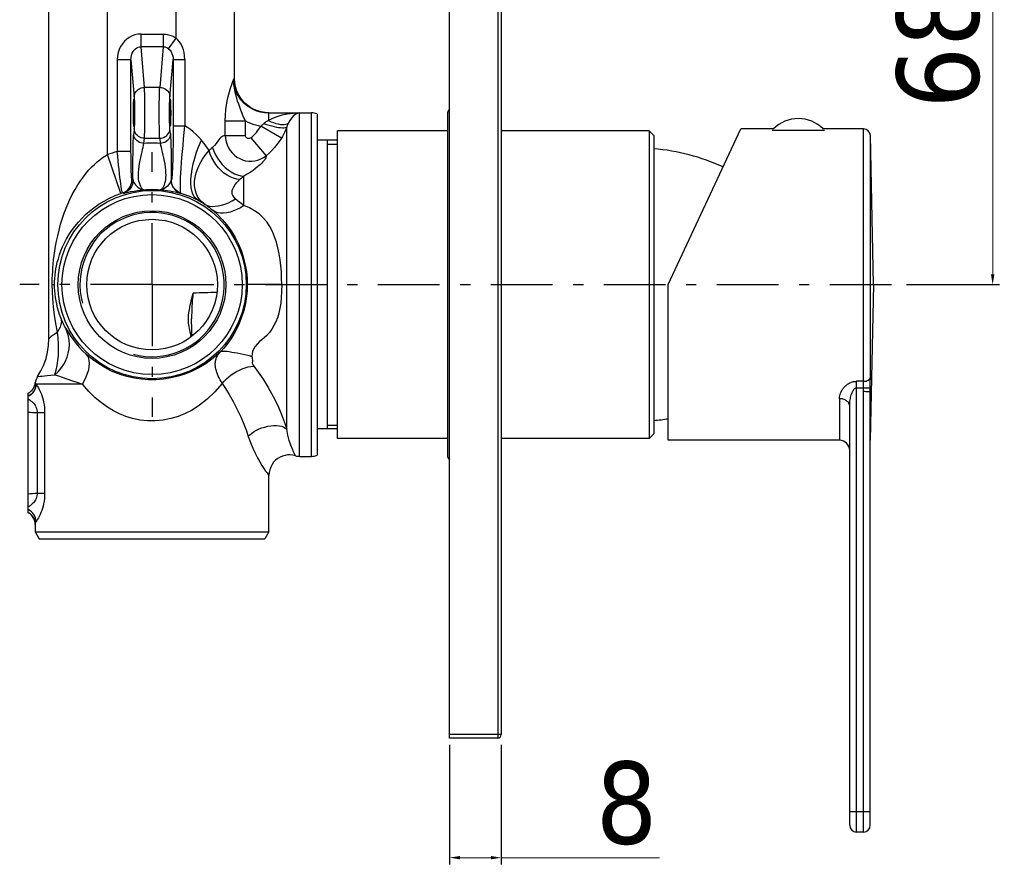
# Model space of a CAD drawing. Header units: millimetres. Extents: x 1698 to 2035, y 151 to 621.
# Tile 2 of 6: x 1891 to 2035, y 151 to 275. Entities that reach past the tile are written whole.
import ezdxf

# ---------------------------------------------------------------- set-up
doc = ezdxf.new("R2010")
doc.units = ezdxf.units.MM
doc.linetypes.add('ASSI1', pattern=[5.5, 3, -1, 0.5, -1])
doc.layers.add('OGGETTO', color=7, linetype='Continuous', lineweight=25)
doc.styles.add('ISO Proportional', font='tahoma.ttf')
doc.dimstyles.new('ISO-25', dxfattribs={"dimtxt": 12, "dimasz": 1.5, "dimexe": 1, "dimexo": 1.5, "dimgap": 1.5, "dimtad": 1, "dimdec": 0, "dimtxsty": 'ISO Proportional', "dimcen": 2.5, "dimclrd": 7, "dimclre": 7, "dimclrt": 7, "dimadec": 0, "dimazin": 0, "dimtfac": 1, "dimtdec": 0, "dimtmove": 0, "dimatfit": 3, "dimfxl": 1, "dimlwd": 13, "dimarcsym": 0})

# ---------------------------------------------------------------- blocks, each defined once
blk = doc.blocks.new('*D23')
at = {"layer": 'Defpoints', "color": 0, "transparency": 16777216}
for p in [(1983.76, 304.34), (2033.34, 304.34), (2019.27, 236.06)]:
    blk.add_point(p, dxfattribs=at)
at = {"layer": 'OGGETTO', "color": 7, "lineweight": -2, "transparency": 16777216}
for p, q in [((1985.26, 304.34), (2034.34, 304.34)), ((2020.77, 236.06), (2034.34, 236.06))]:
    blk.add_line(p, q, dxfattribs=at)
at = {"layer": 'OGGETTO', "color": 7, "lineweight": 13, "transparency": 16777216}
blk.add_line((2033.34, 237.56), (2033.34, 302.84), dxfattribs=at)
at = {"layer": 'OGGETTO', "color": 7, "transparency": 16777216}
for points in [[(2033.09, 302.84), (2033.59, 302.84), (2033.34, 304.34)], [(2033.09, 237.56), (2033.59, 237.56), (2033.34, 236.06)]]:
    blk.add_solid(points, dxfattribs=at)
at = {"layer": 'OGGETTO', "color": 7, "transparency": 16777216, "insert": (2019.29, 270.8), "char_height": 12, "attachment_point": 2, "rotation": 90, "style": 'ISO Proportional'}
blk.add_mtext('68', dxfattribs=at)
blk = doc.blocks.new('*D26')
at = {"layer": 'Defpoints', "color": 0, "transparency": 16777216}
for p in [(1954.02, 170.3), (1961.55, 170.3), (1954.02, 152.31)]:
    blk.add_point(p, dxfattribs=at)
at = {"layer": 'OGGETTO', "color": 7, "lineweight": -2, "transparency": 16777216}
for p, q in [((1954.02, 168.8), (1954.02, 151.31)), ((1961.55, 168.8), (1961.55, 151.31))]:
    blk.add_line(p, q, dxfattribs=at)
at = {"layer": 'OGGETTO', "color": 7, "lineweight": 13, "transparency": 16777216}
for p, q in [((1955.52, 152.31), (1960.05, 152.31)), ((1961.55, 152.31), (1984.68, 152.31))]:
    blk.add_line(p, q, dxfattribs=at)
at = {"layer": 'OGGETTO', "color": 7, "transparency": 16777216}
for points in [[(1955.52, 152.56), (1955.52, 152.06), (1954.02, 152.31)], [(1960.05, 152.56), (1960.05, 152.06), (1961.55, 152.31)]]:
    blk.add_solid(points, dxfattribs=at)
at = {"layer": 'OGGETTO', "color": 7, "transparency": 16777216, "insert": (1975.36, 166.36), "char_height": 12, "attachment_point": 1, "style": 'ISO Proportional'}
blk.add_mtext('8', dxfattribs=at)

msp = doc.modelspace()

# ---------------------------------------------------------------- linework, layer by layer
at = {"layer": 'OGGETTO'}
for p, q in [((1954.02, 169.79), (1954.02, 360.57)), ((1961.05, 360.57), (1961.05, 169.79)), ((1961.55, 360.07), (1961.55, 170.3)), ((1904.02, 255.06), (1904.02, 291.87)), ((1914.06, 272.07), (1914.06, 291.63)), ((1895.49, 228.16), (1895.49, 288.42)), ((1922.6, 266.19), (1922.6, 286.97)), ((1908.94, 270.82), (1908.94, 272.68)), ((1908.94, 272.68), (1912.16, 272.68)), ((1912.16, 272.68), (1912.16, 270.82)), ((1912.97, 270.52), (1914.06, 272.07)), ((1909.44, 264.88), (1908.94, 270.82)), ((1912.16, 270.82), (1908.94, 270.82)), ((1912.16, 270.82), (1911.66, 264.88)), ((1913.16, 263.48), (1913.63, 268.97)), ((1913.63, 268.97), (1913.63, 259.27)), ((1913.63, 268.97), (1915.33, 268.97)), ((1915.33, 268.97), (1915.33, 259.27)), ((1905.47, 268.92), (1905.47, 255.5)), ((1907.47, 268.92), (1905.47, 268.92)), ((1907.47, 268.92), (1907.93, 263.48)), ((1907.47, 255.5), (1907.47, 268.92)), ((1922.59, 266.18), (1922.57, 266.17)), ((1922.6, 266.19), (1922.59, 266.18)), ((1922.63, 265.61), (1922.6, 266.19)), ((1911.66, 264.88), (1909.44, 264.88)), ((1913.13, 261.17), (1913.13, 261.47)), ((1913.13, 260.86), (1913.13, 261.17)), ((1913.27, 261.47), (1913.27, 261.17)), ((1913.27, 261.17), (1913.27, 260.86)), ((1927.62, 261.17), (1927.55, 261.14)), ((1927.55, 261.14), (1927.55, 260.04)), ((1927.55, 261.14), (1932.1, 261.14)), ((1927.62, 261.17), (1933.82, 261.17)), ((1932.1, 210.96), (1932.1, 261.14)), ((1933.82, 210.96), (1933.82, 261.17)), ((1934.65, 260.99), (1934.65, 211.14)), ((1953.72, 261.17), (1953.72, 210.96)), ((1913.2, 259.21), (1913.2, 259.21)), ((1913.63, 259.27), (1915.33, 259.27)), ((1921.24, 257.87), (1921.24, 259.98)), ((1921.24, 259.98), (1924.19, 259.98)), ((1924.19, 257.87), (1924.19, 259.98)), ((1929.44, 257.46), (1926.44, 259.22)), ((1930.23, 214.91), (1930.23, 259.1)), ((1907.93, 258.85), (1907.87, 258.08)), ((1909.37, 256.69), (1909.44, 257.45)), ((1909.44, 257.45), (1911.66, 257.45)), ((1911.66, 257.45), (1911.72, 256.69)), ((1913.23, 258.08), (1913.16, 258.85)), ((1921.24, 257.87), (1924.19, 257.87)), ((1925, 257.51), (1927.23, 254.9)), ((1937.66, 213.57), (1937.66, 258.55)), ((1953.72, 258.55), (1937.66, 258.55)), ((1983.14, 258.55), (1961.55, 258.55)), ((1983.85, 257.85), (1983.14, 258.55)), ((1983.14, 258.55), (1983.14, 213.57)), ((1983.85, 257.85), (1983.85, 214.27)), ((1985.95, 236.06), (1996.55, 258.81)), ((2001.34, 258.81), (1996.55, 258.81)), ((2001.15, 258.61), (2008.75, 258.61)), ((2014.47, 258.81), (2008.56, 258.81)), ((2014.47, 221.93), (2014.47, 258.81)), ((2015.95, 236.06), (2015.47, 257.84)), ((2015.47, 222.53), (2015.47, 257.84)), ((1937.66, 257.15), (1934.65, 257.15)), ((1936.15, 257.15), (1936.15, 214.98)), ((1936.15, 256.6), (1937.66, 256.6)), ((1905.98, 249.37), (1904.02, 255.06)), ((1907.47, 255.5), (1905.47, 255.5)), ((1923.97, 247.62), (1923.97, 251.9)), ((1907.61, 251.36), (1907.77, 251.33)), ((1913.33, 251.33), (1913.36, 251.33)), ((1906.22, 249.45), (1906.36, 249.41)), ((1914.74, 249.41), (1914.76, 249.42)), ((1895.97, 236.06), (1896.31, 236.06)), ((1925, 236.07), (1924.6, 236.06)), ((1925.6, 236.07), (1925, 236.07)), ((1926.67, 236.07), (1925.6, 236.07)), ((1928.11, 236.07), (1926.67, 236.07)), ((1929.03, 236.06), (1928.11, 236.07)), ((1929.49, 236.06), (1929.03, 236.06)), ((1985.95, 213.31), (1985.95, 236.06)), ((2015.95, 236.06), (2015.45, 213.31)), ((1916.4, 228.54), (1916.4, 228.6)), ((1893.46, 221.56), (1893.43, 221.41)), ((1893.49, 221.73), (1893.46, 221.56)), ((1893.49, 221.69), (1893.49, 221.73)), ((1893.61, 221.51), (1893.61, 221.5)), ((1900.39, 221.5), (1893.61, 221.5)), ((2014.47, 221.93), (2013.45, 221.93)), ((2013.45, 156.06), (2013.45, 221.93)), ((1892.47, 202.73), (1892.47, 220.19)), ((2013.45, 220.99), (2014.45, 220.99)), ((2014.45, 220.99), (2015.45, 220.98)), ((2014.45, 220.42), (2014.45, 220.99)), ((2014.45, 156.06), (2014.45, 220.42)), ((2015.45, 220.41), (2015.45, 220.98)), ((2015.45, 220.41), (2015.45, 220.4)), ((2015.45, 157.06), (2015.45, 220.4)), ((2010.95, 219.39), (2010.95, 213.31)), ((1893.77, 217.35), (1893.77, 205.58)), ((1893.77, 217.35), (1894.85, 217.35)), ((1894.85, 217.35), (1894.85, 205.58)), ((2012.45, 157.06), (2012.45, 218.29)), ((1937.66, 214.98), (1934.65, 214.98)), ((1936.15, 215.53), (1937.66, 215.53)), ((1953.72, 213.57), (1937.66, 213.57)), ((1983.14, 213.57), (1961.55, 213.57)), ((1983.85, 214.27), (1983.14, 213.57)), ((2010.95, 213.31), (1985.95, 213.31)), ((1932.1, 210.96), (1933.82, 210.96)), ((1927.62, 199.92), (1927.62, 208.17)), ((1893.77, 205.58), (1894.85, 205.58)), ((1892.47, 202.73), (1892.68, 202.59)), ((1893.46, 201.28), (1893.48, 201.03)), ((1893.48, 201.07), (1893.46, 201.24)), ((1893.48, 200.99), (1893.48, 201.07)), ((1893.48, 200.99), (1893.48, 199.92)), ((1893.48, 200.99), (1893.48, 200.99)), ((1893.48, 199.92), (1894.06, 198.91)), ((1893.48, 199.92), (1927.62, 199.92)), ((1894.06, 198.91), (1927.04, 198.91)), ((1927.62, 199.92), (1927.04, 198.91)), ((1961.55, 170.3), (1954.02, 170.3)), ((1961.05, 169.79), (1954.02, 169.79)), ((2012.45, 159.06), (2015.45, 159.06)), ((2014.45, 156.06), (2013.45, 156.06))]:
    msp.add_line(p, q, dxfattribs=at)
at = {"layer": 'OGGETTO', "linetype": 'ASSI1', "ltscale": 3}
for q in [(1910.55, 255.4), (1891.21, 236.06), (1910.55, 216.73), (2019.27, 236.06)]:
    msp.add_line((1910.55, 236.06), q, dxfattribs=at)
at = {"layer": 'OGGETTO'}
for points in [[(1908.94, 272.68), (1908.49, 272.65), (1908.05, 272.55), (1907.62, 272.4), (1907.22, 272.19), (1906.86, 271.93), (1906.53, 271.63), (1906.22, 271.26), (1905.96, 270.86), (1905.75, 270.43), (1905.6, 269.96), (1905.51, 269.46), (1905.47, 268.92)], [(1912.16, 272.68), (1912.49, 272.66), (1912.82, 272.61), (1913.15, 272.52), (1913.47, 272.4), (1913.77, 272.25), (1914.06, 272.07)], [(1915.33, 268.97), (1915.3, 269.49), (1915.23, 269.96), (1915.13, 270.39), (1914.98, 270.78), (1914.78, 271.18), (1914.55, 271.54), (1914.31, 271.83), (1914.06, 272.07)], [(1907.47, 268.92), (1907.49, 269.27), (1907.55, 269.58), (1907.65, 269.87), (1907.78, 270.12), (1907.94, 270.34), (1908.12, 270.52), (1908.32, 270.66), (1908.52, 270.75), (1908.73, 270.81), (1908.94, 270.82)], [(1912.16, 270.82), (1912.3, 270.82), (1912.44, 270.79), (1912.58, 270.75), (1912.71, 270.69), (1912.84, 270.62), (1912.97, 270.52)], [(1912.97, 270.52), (1913.17, 270.33), (1913.33, 270.1), (1913.46, 269.85), (1913.55, 269.58), (1913.61, 269.28), (1913.63, 268.97)], [(1921.24, 259.98), (1921.26, 260.84), (1921.32, 261.61), (1921.41, 262.28), (1921.52, 262.91), (1921.68, 263.57), (1921.85, 264.21), (1922.03, 264.78), (1922.21, 265.29), (1922.37, 265.74), (1922.49, 266.11)], [(1922.57, 266.17), (1922.53, 266.14), (1922.49, 266.11)], [(1924.19, 259.98), (1923.92, 260.54), (1923.69, 261.07), (1923.51, 261.55), (1923.35, 262.01), (1923.2, 262.45), (1923.05, 262.89), (1922.92, 263.32), (1922.79, 263.77), (1922.67, 264.23), (1922.57, 264.76), (1922.5, 265.39), (1922.49, 266.11)], [(1927.55, 261.14), (1926.96, 261.17), (1926.38, 261.27), (1925.84, 261.43), (1925.32, 261.65), (1924.82, 261.92), (1924.35, 262.25), (1923.92, 262.63), (1923.53, 263.06), (1923.21, 263.53), (1922.95, 264.01), (1922.74, 264.52), (1922.6, 265.05), (1922.52, 265.58), (1922.49, 266.11)], [(1907.93, 263.48), (1907.95, 263.7), (1908.01, 263.91), (1908.1, 264.1), (1908.22, 264.28), (1908.36, 264.45), (1908.54, 264.59), (1908.74, 264.71), (1908.96, 264.8), (1909.19, 264.85), (1909.44, 264.88)], [(1909.44, 257.45), (1909.45, 257.69), (1909.46, 257.98), (1909.47, 258.33), (1909.47, 258.72), (1909.48, 259.16), (1909.49, 259.63), (1909.49, 260.13), (1909.49, 260.64), (1909.49, 261.17), (1909.49, 261.69), (1909.49, 262.2), (1909.49, 262.7), (1909.48, 263.17), (1909.47, 263.61), (1909.47, 264.01), (1909.46, 264.35), (1909.45, 264.64), (1909.44, 264.88)], [(1911.66, 257.45), (1911.65, 257.69), (1911.64, 257.98), (1911.63, 258.33), (1911.62, 258.72), (1911.62, 259.16), (1911.61, 259.63), (1911.61, 260.13), (1911.6, 260.64), (1911.6, 261.17), (1911.6, 261.69), (1911.61, 262.21), (1911.61, 262.7), (1911.62, 263.17), (1911.62, 263.61), (1911.63, 264.01), (1911.64, 264.35), (1911.65, 264.64), (1911.66, 264.88)], [(1911.66, 264.88), (1911.89, 264.86), (1912.12, 264.8), (1912.33, 264.72), (1912.52, 264.61), (1912.7, 264.48), (1912.85, 264.31), (1912.98, 264.13), (1913.08, 263.93), (1913.14, 263.71), (1913.16, 263.48)], [(1927.62, 261.17), (1927.06, 261.2), (1926.5, 261.29), (1925.98, 261.44), (1925.47, 261.65), (1924.99, 261.91), (1924.54, 262.22), (1924.12, 262.58), (1923.74, 262.99), (1923.41, 263.45), (1923.12, 263.95), (1922.9, 264.48), (1922.73, 265.03), (1922.63, 265.61)], [(1907.93, 263.48), (1907.94, 263.31), (1907.95, 263.1), (1907.96, 262.85), (1907.97, 262.56), (1907.98, 262.24), (1907.98, 261.89), (1907.99, 261.53)], [(1913.11, 261.53), (1913.11, 261.89), (1913.12, 262.24), (1913.12, 262.56), (1913.13, 262.85), (1913.14, 263.1), (1913.15, 263.31), (1913.16, 263.48)], [(1913.13, 261.47), (1913.13, 261.77), (1913.14, 262.05), (1913.14, 262.32), (1913.15, 262.55), (1913.16, 262.75), (1913.17, 262.91), (1913.18, 263.03), (1913.19, 263.1), (1913.2, 263.12)], [(1913.2, 263.12), (1913.2, 263.12), (1913.21, 263.1), (1913.22, 263.03)], [(1913.22, 263.03), (1913.23, 262.91), (1913.24, 262.75), (1913.25, 262.55), (1913.25, 262.31), (1913.26, 262.05), (1913.26, 261.76), (1913.27, 261.47)], [(1907.99, 260.8), (1907.98, 260.44), (1907.98, 260.09), (1907.97, 259.77), (1907.96, 259.48), (1907.95, 259.23), (1907.94, 259.02), (1907.93, 258.85)], [(1907.99, 261.53), (1907.99, 261.17), (1907.99, 260.8)], [(1913.11, 260.8), (1913.11, 261.17), (1913.11, 261.53)], [(1913.16, 258.85), (1913.15, 259.02), (1913.14, 259.23), (1913.13, 259.48), (1913.12, 259.77), (1913.12, 260.09), (1913.11, 260.44), (1913.11, 260.8)], [(1913.18, 259.3), (1913.17, 259.42), (1913.16, 259.58), (1913.15, 259.79), (1913.14, 260.02), (1913.14, 260.28), (1913.13, 260.57), (1913.13, 260.86)], [(1913.27, 260.86), (1913.26, 260.56), (1913.26, 260.28), (1913.25, 260.01), (1913.25, 259.78), (1913.24, 259.58), (1913.23, 259.42), (1913.22, 259.3), (1913.21, 259.23), (1913.2, 259.21)], [(1932.1, 261.14), (1931.16, 261.09), (1930.3, 260.98), (1929.5, 260.81), (1928.78, 260.59), (1928.13, 260.33), (1927.55, 260.04)], [(1932.1, 261.14), (1931.77, 261.06), (1931.45, 260.9), (1931.17, 260.68), (1930.9, 260.4), (1930.66, 260.06), (1930.45, 259.67)], [(1913.2, 259.21), (1913.19, 259.23), (1913.18, 259.3)], [(1913.63, 259.27), (1913.62, 258.3), (1913.62, 257.38), (1913.61, 256.51), (1913.6, 255.69), (1913.58, 254.91), (1913.57, 254.2), (1913.55, 253.55), (1913.52, 252.98), (1913.5, 252.5), (1913.48, 252.09), (1913.45, 251.77), (1913.42, 251.54), (1913.39, 251.39), (1913.36, 251.33)], [(1914.76, 249.42), (1914.74, 249.49), (1914.72, 249.65), (1914.7, 249.9), (1914.69, 250.24), (1914.69, 250.65), (1914.7, 251.15), (1914.72, 251.72), (1914.75, 252.36), (1914.8, 253.07), (1914.85, 253.85), (1914.92, 254.66), (1915, 255.51), (1915.08, 256.41), (1915.16, 257.34), (1915.25, 258.3), (1915.33, 259.27)], [(1917.75, 257.19), (1917.36, 257.62), (1916.97, 258.02), (1916.56, 258.39), (1916.14, 258.72), (1915.74, 259.02), (1915.33, 259.27)], [(1924.19, 259.98), (1924.55, 259.8), (1924.91, 259.65), (1925.28, 259.51), (1925.66, 259.39), (1926.05, 259.3), (1926.44, 259.22)], [(1926.88, 259.59), (1926.81, 259.53), (1926.75, 259.47), (1926.68, 259.4), (1926.6, 259.34), (1926.52, 259.28), (1926.44, 259.22)], [(1927.55, 260.04), (1927.41, 259.97), (1927.28, 259.9), (1927.16, 259.83), (1927.06, 259.75), (1926.96, 259.68), (1926.88, 259.59)], [(1926.88, 259.59), (1927.27, 259.46), (1927.66, 259.35), (1928.03, 259.25), (1928.38, 259.16), (1928.72, 259.09), (1929.04, 259.03), (1929.33, 259), (1929.59, 258.98), (1929.81, 258.98), (1930, 259), (1930.14, 259.04), (1930.23, 259.1)], [(1927.55, 260.04), (1927.93, 259.87), (1928.29, 259.73), (1928.64, 259.62), (1928.97, 259.54), (1929.29, 259.48), (1929.58, 259.46), (1929.85, 259.46), (1930.09, 259.5), (1930.29, 259.57), (1930.45, 259.67)], [(1930.23, 259.1), (1930.12, 258.82), (1930, 258.54), (1929.87, 258.27), (1929.74, 257.99), (1929.59, 257.72), (1929.44, 257.46)], [(1930.45, 259.67), (1930.4, 259.58), (1930.36, 259.48), (1930.33, 259.39), (1930.29, 259.29), (1930.26, 259.2), (1930.23, 259.1)], [(1907.77, 251.33), (1907.76, 251.8), (1907.76, 252.32), (1907.75, 252.88), (1907.75, 253.45), (1907.75, 254.01), (1907.76, 254.56), (1907.77, 255.1), (1907.77, 255.63), (1907.79, 256.14), (1907.8, 256.62), (1907.81, 257.06), (1907.83, 257.46), (1907.85, 257.8), (1907.87, 258.08)], [(1909.37, 256.69), (1909.14, 256.71), (1908.91, 256.76), (1908.7, 256.85), (1908.5, 256.96), (1908.32, 257.11), (1908.16, 257.27), (1908.04, 257.46), (1907.95, 257.66), (1907.89, 257.87), (1907.87, 258.08)], [(1909.44, 257.45), (1909.2, 257.47), (1908.98, 257.53), (1908.77, 257.61), (1908.57, 257.72), (1908.4, 257.85), (1908.24, 258.02), (1908.11, 258.2), (1908.02, 258.41), (1907.96, 258.62), (1907.93, 258.85)], [(1911.66, 257.45), (1911.89, 257.47), (1912.12, 257.53), (1912.34, 257.61), (1912.54, 257.73), (1912.71, 257.87), (1912.87, 258.03), (1912.99, 258.22), (1913.08, 258.42), (1913.14, 258.63), (1913.16, 258.85)], [(1913.23, 258.08), (1913.21, 257.87), (1913.15, 257.66), (1913.06, 257.46), (1912.93, 257.27), (1912.78, 257.11), (1912.6, 256.96), (1912.4, 256.85), (1912.18, 256.76), (1911.96, 256.71), (1911.72, 256.69)], [(1913.23, 258.08), (1913.24, 257.84), (1913.26, 257.54), (1913.28, 257.17), (1913.29, 256.74), (1913.31, 256.25), (1913.32, 255.72), (1913.33, 255.16), (1913.34, 254.59), (1913.34, 254.03), (1913.34, 253.46), (1913.34, 252.88), (1913.34, 252.31), (1913.34, 251.8), (1913.33, 251.33)], [(1921.24, 257.87), (1921.04, 257.82), (1920.87, 257.75), (1920.73, 257.66), (1920.6, 257.55), (1920.47, 257.4), (1920.31, 257.22), (1920.13, 256.97), (1919.91, 256.67), (1919.65, 256.38), (1919.36, 256.08)], [(1921.24, 257.87), (1921.27, 257.4), (1921.36, 256.94), (1921.5, 256.49), (1921.7, 256.06), (1921.95, 255.67), (1922.24, 255.3), (1922.57, 254.98), (1922.95, 254.7), (1923.35, 254.47), (1923.77, 254.29), (1924.21, 254.17), (1924.66, 254.11), (1925.12, 254.1), (1925.57, 254.15), (1926.02, 254.26), (1926.45, 254.42), (1926.85, 254.64), (1927.23, 254.9)], [(1925, 257.51), (1924.91, 257.44), (1924.8, 257.4), (1924.69, 257.39), (1924.58, 257.4), (1924.48, 257.43), (1924.38, 257.49), (1924.3, 257.56), (1924.24, 257.66), (1924.2, 257.76), (1924.19, 257.87)], [(1929.44, 257.46), (1929.13, 256.98), (1928.79, 256.52), (1928.44, 256.08), (1928.05, 255.67), (1927.65, 255.27), (1927.23, 254.9)], [(1909.3, 249.92), (1909.2, 249.95), (1909.11, 250.04), (1909, 250.19), (1908.89, 250.39), (1908.79, 250.63), (1908.7, 250.91), (1908.63, 251.2), (1908.59, 251.51), (1908.56, 251.83), (1908.56, 252.16), (1908.57, 252.51), (1908.6, 252.89), (1908.66, 253.33), (1908.73, 253.78), (1908.81, 254.22), (1908.9, 254.66), (1908.99, 255.07), (1909.08, 255.47), (1909.16, 255.84), (1909.24, 256.17), (1909.31, 256.46), (1909.37, 256.69)], [(1911.72, 256.69), (1911.33, 256.71), (1910.94, 256.73), (1910.55, 256.73), (1910.15, 256.73), (1909.76, 256.71), (1909.37, 256.69)], [(1911.72, 256.69), (1911.79, 256.46), (1911.86, 256.16), (1911.94, 255.81), (1912.03, 255.42), (1912.12, 255), (1912.21, 254.57), (1912.3, 254.12), (1912.39, 253.67), (1912.45, 253.22), (1912.51, 252.79), (1912.53, 252.41), (1912.54, 252.05), (1912.53, 251.72), (1912.5, 251.41), (1912.45, 251.12), (1912.38, 250.85), (1912.3, 250.6), (1912.2, 250.38), (1912.1, 250.19), (1911.99, 250.04), (1911.89, 249.95), (1911.8, 249.92)], [(1917.27, 248.38), (1916.97, 248.61), (1916.72, 248.92), (1916.52, 249.3), (1916.37, 249.75), (1916.27, 250.27), (1916.23, 250.85), (1916.23, 251.49), (1916.29, 252.18), (1916.4, 252.93), (1916.57, 253.73), (1916.79, 254.56), (1917.06, 255.42), (1917.38, 256.3), (1917.75, 257.19)], [(1918.88, 255.67), (1918.7, 255.95), (1918.51, 256.21), (1918.32, 256.47), (1918.13, 256.72), (1917.94, 256.96), (1917.75, 257.19)], [(1919.36, 256.08), (1919.19, 255.93), (1919.11, 255.85), (1919.03, 255.79), (1918.96, 255.73), (1918.88, 255.67)], [(1919.36, 256.08), (1919.56, 255.55), (1919.8, 255.03), (1920.1, 254.52), (1920.44, 254.04), (1920.81, 253.6), (1921.22, 253.19), (1921.66, 252.83), (1922.11, 252.52), (1922.58, 252.27), (1923.05, 252.09), (1923.52, 251.96), (1923.97, 251.9)], [(1895.97, 236.06), (1895.97, 236.5), (1895.98, 236.96), (1896, 237.45), (1896.03, 237.97), (1896.06, 238.52), (1896.11, 239.1), (1896.17, 239.7), (1896.25, 240.33), (1896.34, 240.99), (1896.46, 241.69), (1896.59, 242.42), (1896.76, 243.19), (1896.96, 244.01), (1897.19, 244.87), (1897.47, 245.76), (1897.78, 246.66), (1898.14, 247.55), (1898.51, 248.41), (1898.9, 249.21), (1899.3, 249.95), (1899.71, 250.63), (1900.11, 251.25), (1900.52, 251.82), (1900.93, 252.34), (1901.33, 252.82), (1901.73, 253.25), (1902.13, 253.63), (1902.52, 253.98), (1902.9, 254.3), (1903.28, 254.58), (1903.65, 254.84), (1904.02, 255.06)], [(1906.22, 249.45), (1906.2, 249.49), (1906.17, 249.61), (1906.14, 249.8), (1906.09, 250.06), (1906.04, 250.39), (1905.98, 250.78), (1905.92, 251.23), (1905.85, 251.73), (1905.79, 252.28), (1905.72, 252.87), (1905.65, 253.5), (1905.59, 254.15), (1905.53, 254.82), (1905.47, 255.5)], [(1907.61, 251.36), (1907.59, 251.4), (1907.58, 251.5), (1907.56, 251.68), (1907.54, 251.91), (1907.53, 252.21), (1907.52, 252.55), (1907.5, 252.95), (1907.49, 253.4), (1907.49, 253.88), (1907.48, 254.4), (1907.48, 254.94), (1907.47, 255.5)], [(1918.29, 247.78), (1917.86, 248.13), (1917.49, 248.52), (1917.2, 248.96), (1916.99, 249.44), (1916.84, 249.96), (1916.77, 250.52), (1916.77, 251.11), (1916.85, 251.74), (1917, 252.38), (1917.22, 253.05), (1917.52, 253.71), (1917.9, 254.38), (1918.35, 255.03), (1918.88, 255.67)], [(1923.39, 251.42), (1922.92, 251.48), (1922.44, 251.6), (1921.97, 251.79), (1921.5, 252.04), (1921.05, 252.35), (1920.62, 252.72), (1920.23, 253.13), (1919.87, 253.59), (1919.55, 254.08), (1919.27, 254.6), (1919.05, 255.13), (1918.88, 255.67)], [(1927.23, 254.9), (1927.23, 254.81), (1927.2, 254.7), (1927.15, 254.57), (1927.06, 254.43), (1926.95, 254.27), (1926.82, 254.1), (1926.68, 253.94), (1926.53, 253.78), (1926.38, 253.62), (1926.2, 253.46), (1925.97, 253.26), (1925.68, 253.02), (1925.31, 252.75), (1924.89, 252.46), (1924.45, 252.18), (1923.97, 251.9)], [(1923.97, 251.9), (1923.88, 251.83), (1923.78, 251.75), (1923.68, 251.67), (1923.58, 251.59), (1923.48, 251.51), (1923.39, 251.42)], [(1906.22, 249.45), (1906.51, 249.57), (1906.78, 249.73), (1907.01, 249.93), (1907.22, 250.17), (1907.39, 250.43), (1907.51, 250.73), (1907.59, 251.04), (1907.61, 251.36)], [(1907.77, 251.33), (1907.74, 251.01), (1907.67, 250.71), (1907.55, 250.42), (1907.39, 250.15), (1907.18, 249.91), (1906.94, 249.7), (1906.66, 249.53), (1906.36, 249.41)], [(1907.77, 251.33), (1907.8, 251.17), (1907.89, 251), (1908, 250.82), (1908.15, 250.64), (1908.3, 250.47), (1908.48, 250.3), (1908.68, 250.13), (1908.9, 250.01), (1909.1, 249.93), (1909.3, 249.92)], [(1913.33, 251.33), (1913.29, 251.17), (1913.21, 251), (1913.09, 250.82), (1912.95, 250.64), (1912.79, 250.47), (1912.62, 250.3), (1912.41, 250.13), (1912.19, 250.01), (1911.99, 249.94), (1911.8, 249.92)], [(1913.33, 251.33), (1913.35, 251.01), (1913.43, 250.71), (1913.55, 250.42), (1913.71, 250.15), (1913.92, 249.91), (1914.16, 249.7), (1914.44, 249.53), (1914.74, 249.41)], [(1914.76, 249.42), (1914.47, 249.54), (1914.2, 249.7), (1913.96, 249.9), (1913.76, 250.13), (1913.59, 250.4), (1913.46, 250.7), (1913.38, 251.01), (1913.36, 251.33)], [(1922.76, 248.58), (1922.53, 248.82), (1922.36, 249.06), (1922.27, 249.3), (1922.23, 249.55), (1922.26, 249.81), (1922.35, 250.07), (1922.49, 250.36), (1922.7, 250.67), (1923, 251.03), (1923.39, 251.42)], [(1896.31, 236.06), (1896.32, 236.5), (1896.34, 236.96), (1896.38, 237.44), (1896.44, 237.92), (1896.51, 238.36), (1896.6, 238.82), (1896.71, 239.32), (1896.86, 239.85), (1897.03, 240.41), (1897.24, 240.99), (1897.48, 241.57), (1897.75, 242.15), (1898.05, 242.73), (1898.4, 243.32), (1898.8, 243.94), (1899.26, 244.57), (1899.78, 245.19), (1900.32, 245.79), (1900.84, 246.29), (1901.39, 246.77), (1902.04, 247.29), (1902.77, 247.8), (1903.54, 248.27), (1904.35, 248.7), (1905.16, 249.06), (1905.98, 249.37)], [(1906.36, 249.41), (1906.41, 249.42), (1906.52, 249.44), (1906.67, 249.48), (1906.87, 249.52), (1907.12, 249.58), (1907.45, 249.65), (1907.92, 249.74), (1908.43, 249.82), (1908.88, 249.88), (1909.3, 249.92)], [(1909.3, 249.92), (1909.71, 249.95), (1910.12, 249.96), (1910.53, 249.97), (1910.94, 249.96), (1911.37, 249.95), (1911.8, 249.92)], [(1911.8, 249.92), (1912.09, 249.89), (1912.42, 249.85), (1912.77, 249.81), (1913.14, 249.75), (1913.54, 249.67), (1913.9, 249.6), (1914.11, 249.55), (1914.28, 249.51), (1914.45, 249.47), (1914.59, 249.44), (1914.68, 249.42), (1914.74, 249.41)], [(1914.76, 249.42), (1915.17, 249.28), (1915.59, 249.13), (1916.02, 248.97), (1916.44, 248.78), (1916.86, 248.59), (1917.27, 248.38)], [(1917.27, 248.38), (1917.44, 248.28), (1917.62, 248.19), (1917.79, 248.09), (1917.96, 247.99), (1918.12, 247.89), (1918.29, 247.78)], [(1918.29, 247.78), (1918.59, 247.63), (1918.94, 247.54), (1919.33, 247.49), (1919.75, 247.5), (1920.2, 247.56), (1920.69, 247.66), (1921.19, 247.82), (1921.71, 248.03), (1922.24, 248.29), (1922.76, 248.58)], [(1918.29, 247.78), (1918.48, 247.65), (1918.67, 247.51), (1918.87, 247.36), (1919.08, 247.2), (1919.28, 247.04), (1919.48, 246.87)], [(1923.97, 247.62), (1923.46, 247.3), (1922.94, 247.04), (1922.43, 246.82), (1921.94, 246.66), (1921.45, 246.55), (1920.98, 246.49), (1920.54, 246.5), (1920.14, 246.56), (1919.78, 246.69), (1919.48, 246.87)], [(1922.76, 248.58), (1922.92, 248.45), (1923.1, 248.31), (1923.31, 248.15), (1923.54, 247.98), (1923.76, 247.8), (1923.97, 247.62)], [(1929.49, 236.06), (1929.48, 236.99), (1929.44, 237.91), (1929.37, 238.8), (1929.27, 239.67), (1929.13, 240.56), (1928.94, 241.43), (1928.72, 242.26), (1928.45, 243.05), (1928.13, 243.82), (1927.76, 244.55), (1927.31, 245.22), (1926.8, 245.83), (1926.21, 246.38), (1925.53, 246.85), (1924.79, 247.26), (1923.97, 247.62)], [(1919.48, 246.87), (1920.15, 246.26), (1920.81, 245.57), (1921.47, 244.78), (1922.1, 243.91), (1922.68, 242.96), (1923.18, 241.95), (1923.59, 240.94), (1923.92, 239.92), (1924.16, 238.94), (1924.33, 237.97), (1924.42, 237.01), (1924.45, 236.06)], [(1896.72, 229.12), (1896.47, 230.36), (1896.28, 231.58), (1896.13, 232.8), (1896.04, 233.97), (1895.99, 235.05), (1895.97, 236.06)], [(1897.22, 231.19), (1897.04, 231.69), (1896.88, 232.19), (1896.74, 232.69), (1896.62, 233.19), (1896.53, 233.67), (1896.45, 234.16), (1896.38, 234.66), (1896.34, 235.16), (1896.32, 235.62), (1896.31, 236.06)], [(1924.45, 236.06), (1924.43, 235.18), (1924.35, 234.35), (1924.24, 233.6), (1924.09, 232.87), (1923.89, 232.09), (1923.63, 231.29), (1923.29, 230.4), (1922.89, 229.54), (1922.49, 228.81), (1922.1, 228.19), (1921.77, 227.7), (1921.43, 227.26), (1921.03, 226.78), (1920.58, 226.29)], [(1924.6, 236.06), (1924.49, 236.06), (1924.45, 236.06)], [(1929.49, 236.06), (1929.47, 235.07), (1929.42, 234.17), (1929.34, 233.37), (1929.22, 232.63), (1929.05, 231.89), (1928.85, 231.2), (1928.62, 230.61), (1928.36, 230.06), (1928.04, 229.54), (1927.69, 229.06), (1927.29, 228.63), (1926.9, 228.26), (1926.57, 227.99), (1926.25, 227.73), (1925.88, 227.36), (1925.55, 226.97), (1925.36, 226.63), (1925.24, 226.29), (1925.17, 225.94), (1925.14, 225.57)], [(1916.27, 228.43), (1916.19, 228.77), (1916.12, 229.09), (1916.06, 229.39), (1916.01, 229.67), (1915.96, 229.94), (1915.92, 230.2), (1915.89, 230.44), (1915.87, 230.69), (1915.86, 230.93), (1915.86, 231.17), (1915.87, 231.41), (1915.89, 231.66), (1915.92, 231.9), (1915.96, 232.16), (1916.01, 232.44), (1916.07, 232.73), (1916.13, 233.04), (1916.2, 233.36), (1916.28, 233.7), (1916.37, 234.06), (1916.46, 234.43), (1916.56, 234.82)], [(1916.56, 234.82), (1916.52, 234.63), (1916.48, 234.38), (1916.45, 234.08), (1916.42, 233.73), (1916.39, 233.35), (1916.37, 232.93), (1916.35, 232.49), (1916.34, 232.02), (1916.33, 231.53), (1916.33, 231.04)], [(1897.22, 231.19), (1897.29, 230.88), (1897.3, 230.55), (1897.24, 230.21), (1897.13, 229.85), (1896.95, 229.49), (1896.72, 229.12)], [(1897.93, 229.69), (1897.84, 229.85), (1897.76, 230), (1897.68, 230.16), (1897.59, 230.33), (1897.5, 230.54), (1897.4, 230.76), (1897.31, 230.98), (1897.22, 231.19)], [(1916.4, 228.6), (1916.37, 229.04), (1916.35, 229.51), (1916.34, 230.01), (1916.33, 230.52), (1916.33, 231.04)], [(1896.72, 229.12), (1896.33, 228.83), (1896.01, 228.6), (1895.78, 228.41), (1895.62, 228.27), (1895.52, 228.19), (1895.49, 228.16)], [(1896.34, 222.87), (1896.82, 223.32), (1897.23, 223.82), (1897.59, 224.33), (1897.89, 224.88), (1898.14, 225.46), (1898.31, 226.05), (1898.43, 226.67), (1898.47, 227.29), (1898.44, 227.91), (1898.34, 228.52), (1898.17, 229.12), (1897.93, 229.69)], [(1896.34, 222.87), (1896.54, 223.54), (1896.69, 224.24), (1896.8, 224.96), (1896.87, 225.72), (1896.9, 226.55), (1896.89, 227.42), (1896.82, 228.27), (1896.72, 229.12)], [(1897.93, 229.69), (1898.13, 229.37), (1898.37, 228.97), (1898.68, 228.5), (1899.05, 227.99), (1899.45, 227.46), (1899.91, 226.93), (1900.4, 226.4), (1900.94, 225.88)], [(1893.81, 222.61), (1894.31, 223.45), (1894.73, 224.34), (1895.06, 225.26), (1895.29, 226.21), (1895.44, 227.18), (1895.49, 228.16)], [(1900.39, 221.5), (1900.69, 222.05), (1900.94, 222.58), (1901.14, 223.1), (1901.29, 223.6), (1901.38, 224.07), (1901.41, 224.52), (1901.38, 224.93), (1901.29, 225.3), (1901.15, 225.62), (1900.94, 225.88)], [(1920.58, 226.29), (1919.54, 225.35), (1918.46, 224.55), (1917.38, 223.89), (1916.32, 223.37), (1915.34, 222.98), (1914.38, 222.67), (1913.32, 222.42), (1912.23, 222.24), (1911.13, 222.16), (1910.05, 222.15), (1908.99, 222.23), (1907.99, 222.38), (1907.07, 222.58), (1906.2, 222.83), (1905.36, 223.12), (1904.52, 223.48), (1903.66, 223.93), (1902.77, 224.46), (1901.86, 225.11), (1900.94, 225.88)], [(1920.8, 221.62), (1920.64, 221.88), (1920.49, 222.15), (1920.35, 222.42), (1920.22, 222.68), (1920.11, 222.95), (1920.02, 223.2), (1919.94, 223.46), (1919.88, 223.71), (1919.83, 223.95), (1919.81, 224.16), (1919.79, 224.37), (1919.79, 224.56), (1919.8, 224.74), (1919.82, 224.9), (1919.85, 225.06), (1919.91, 225.23), (1919.97, 225.39), (1920.04, 225.55), (1920.12, 225.69), (1920.21, 225.83), (1920.3, 225.96), (1920.4, 226.09), (1920.49, 226.2), (1920.58, 226.29)], [(1920.58, 226.29), (1920.66, 226.32), (1920.79, 226.34), (1920.98, 226.35), (1921.22, 226.33), (1921.5, 226.31), (1921.83, 226.27), (1922.2, 226.21), (1922.59, 226.15), (1923, 226.07), (1923.43, 225.98), (1923.87, 225.89), (1924.3, 225.78), (1924.73, 225.68), (1925.14, 225.57)], [(1925.14, 225.57), (1925.16, 225.39), (1925.19, 225.23)], [(1925.19, 225.23), (1925.24, 225.01), (1925.25, 224.93), (1925.24, 224.87), (1925.21, 224.79), (1925.19, 224.7), (1925.19, 224.59), (1925.22, 224.46), (1925.3, 224.31), (1925.41, 224.14)], [(1920.8, 221.62), (1921.09, 221.97), (1921.41, 222.29), (1921.75, 222.59), (1922.1, 222.87), (1922.48, 223.13), (1922.88, 223.37), (1923.3, 223.58), (1923.72, 223.76), (1924.15, 223.91), (1924.58, 224.03), (1925, 224.1), (1925.41, 224.14)], [(1925.41, 224.14), (1926.06, 223.27), (1926.77, 222.25), (1927.51, 221.04), (1928.24, 219.73), (1928.91, 218.38), (1929.47, 217.07), (1929.9, 215.92), (1930.23, 214.91)], [(1893.61, 221.51), (1893.59, 221.23), (1893.52, 220.97), (1893.42, 220.71), (1893.29, 220.47), (1893.13, 220.25), (1892.93, 220.05), (1892.71, 219.88), (1892.47, 219.75)], [(1892.47, 219.74), (1892.71, 219.88), (1892.93, 220.04), (1893.12, 220.24), (1893.28, 220.46), (1893.42, 220.7), (1893.52, 220.96), (1893.59, 221.23), (1893.61, 221.5)], [(1893.43, 221.41), (1893.45, 221.49), (1893.49, 221.73)], [(1893.49, 221.73), (1893.49, 221.73), (1893.49, 221.73)], [(1893.54, 221.58), (1893.52, 221.62), (1893.5, 221.65), (1893.49, 221.69)], [(1893.61, 221.51), (1893.57, 221.54), (1893.54, 221.58)], [(1893.61, 221.5), (1893.71, 221.35), (1893.82, 221.17), (1893.94, 220.96), (1894.07, 220.73), (1894.2, 220.46), (1894.33, 220.17), (1894.44, 219.87), (1894.54, 219.56), (1894.63, 219.24), (1894.7, 218.9), (1894.77, 218.51), (1894.82, 218.12), (1894.84, 217.73), (1894.85, 217.35)], [(1893.81, 222.61), (1893.86, 222.62), (1894.19, 222.66)], [(1894.19, 222.66), (1894.48, 222.69), (1894.83, 222.73), (1895.25, 222.77), (1895.75, 222.82), (1896.34, 222.87)], [(1896.34, 222.87), (1896.86, 222.72), (1897.44, 222.53), (1898.09, 222.3), (1898.8, 222.04), (1899.57, 221.78), (1900.39, 221.5)], [(1920.8, 221.62), (1919.7, 220.37), (1918.6, 219.3), (1917.48, 218.43), (1916.39, 217.73), (1915.38, 217.2), (1914.38, 216.8), (1913.29, 216.47), (1912.16, 216.24), (1911.01, 216.13), (1909.86, 216.14), (1908.74, 216.27), (1907.67, 216.5), (1906.71, 216.8), (1905.79, 217.17), (1904.92, 217.61), (1904.05, 218.13), (1903.15, 218.77), (1902.24, 219.53), (1901.32, 220.44), (1900.39, 221.5)], [(1920.8, 221.62), (1921.28, 220.88), (1921.8, 220.01), (1922.38, 219), (1922.95, 217.91), (1923.5, 216.76), (1923.97, 215.66), (1924.33, 214.71), (1924.61, 213.88)], [(1892.47, 220.19), (1892.67, 220.32), (1892.86, 220.47), (1893.02, 220.65), (1893.17, 220.84), (1893.29, 221.04), (1893.38, 221.26), (1893.43, 221.41)], [(1892.47, 219.36), (1892.59, 219.27), (1892.72, 219.18), (1892.85, 219.08), (1892.98, 218.97), (1893.1, 218.86), (1893.21, 218.74), (1893.31, 218.62), (1893.41, 218.48), (1893.5, 218.32), (1893.59, 218.14), (1893.67, 217.94), (1893.73, 217.74), (1893.76, 217.54), (1893.77, 217.35)], [(1892.47, 217.43), (1892.77, 217.4), (1893.09, 217.38), (1893.42, 217.36), (1893.77, 217.35)], [(1924.61, 213.88), (1924.85, 214.12), (1925.14, 214.36), (1925.46, 214.58), (1925.82, 214.78), (1926.19, 214.96), (1926.59, 215.11), (1927.01, 215.25), (1927.44, 215.36), (1927.88, 215.43), (1928.31, 215.47), (1928.74, 215.48), (1929.14, 215.44), (1929.49, 215.36), (1929.8, 215.25), (1930.05, 215.09), (1930.23, 214.91)], [(1931.51, 211.05), (1931.47, 211.12), (1931.37, 211.31), (1931.23, 211.61), (1931.04, 212.03), (1930.82, 212.59), (1930.59, 213.27), (1930.39, 214.05), (1930.23, 214.91)], [(1924.61, 213.88), (1924.92, 212.98), (1925.25, 212.15), (1925.59, 211.41), (1925.93, 210.73), (1926.27, 210.14), (1926.59, 209.61), (1926.88, 209.17), (1927.13, 208.81), (1927.34, 208.53), (1927.49, 208.33), (1927.58, 208.21), (1927.62, 208.17)], [(1931.51, 211.05), (1931.12, 211.14), (1930.72, 211.18), (1930.34, 211.17), (1929.97, 211.11), (1929.6, 211), (1929.24, 210.84), (1928.9, 210.64), (1928.59, 210.39), (1928.31, 210.09), (1928.07, 209.76), (1927.88, 209.39), (1927.73, 209), (1927.65, 208.59), (1927.62, 208.17)], [(1893.77, 205.58), (1893.76, 205.39), (1893.73, 205.19), (1893.67, 204.99), (1893.6, 204.79), (1893.51, 204.61), (1893.41, 204.45), (1893.31, 204.31), (1893.21, 204.19), (1893.1, 204.07), (1892.98, 203.96), (1892.85, 203.85), (1892.72, 203.75), (1892.59, 203.65), (1892.47, 203.57)], [(1892.47, 205.5), (1892.77, 205.52), (1893.09, 205.54), (1893.42, 205.56), (1893.77, 205.58)], [(1894.85, 205.58), (1894.84, 205.2), (1894.82, 204.81), (1894.77, 204.41), (1894.7, 204.02), (1894.62, 203.68), (1894.53, 203.36), (1894.44, 203.05), (1894.32, 202.75), (1894.2, 202.46), (1894.06, 202.19), (1893.94, 201.96), (1893.82, 201.76), (1893.71, 201.58), (1893.61, 201.42)], [(1893.61, 201.42), (1893.59, 201.69), (1893.52, 201.96), (1893.42, 202.21), (1893.29, 202.45), (1893.13, 202.67), (1892.93, 202.87), (1892.71, 203.04), (1892.47, 203.18)], [(1892.93, 202.36), (1892.83, 202.46), (1892.72, 202.56), (1892.6, 202.65), (1892.47, 202.73)], [(1892.68, 202.59), (1892.88, 202.43), (1893.05, 202.24), (1893.2, 202.02)], [(1893.46, 201.24), (1893.42, 201.49), (1893.34, 201.73), (1893.23, 201.95), (1893.09, 202.17), (1892.93, 202.36)], [(1893.2, 202.02), (1893.32, 201.79), (1893.41, 201.54), (1893.46, 201.28)], [(1893.48, 201.03), (1893.49, 201.1), (1893.51, 201.17), (1893.53, 201.23), (1893.55, 201.29), (1893.58, 201.36), (1893.61, 201.42)], [(1893.48, 201.03), (1893.48, 201), (1893.48, 201), (1893.48, 200.99), (1893.48, 200.99)]]:
    msp.add_lwpolyline(points, dxfattribs=at)
for radius in [13.76, 13.16, 10.79, 9.54]:
    msp.add_circle((1910.55, 236.06), radius, dxfattribs=at)
for centre, radius, start, end in [((1933.82, 259.16), 2.01, 65.8633, 90), ((1954.23, 261.17), 0.502, 113.6483, 180), ((1920.59, 262.66), 6.78, 310.5634, 329.5604), ((2004.95, 255.22), 5.1, 44.8962, 135.1038), ((2014.47, 257.81), 1, 1.259, 90), ((1910.55, 236.06), 20.09, 104.6484, 108.957), ((1981.36, 226.02), 30, 65.1807, 85.2569), ((1910.55, 236.06), 14.07, 107.908, 108.957), ((1910.55, 236.06), 10.54, 255, 195), ((1895.49, 221.5), 2.01, 146.4433, 173.676), ((1981.36, 246.11), 30, 274.7431, 278.7855), ((2010.95, 211.81), 1.5, 0, 90), ((1932.1, 212.97), 2.01, 252.9874, 270), ((1933.82, 212.97), 2.01, 270, 294.1367), ((1954.23, 210.96), 0.502, 180, 246.3517), ((1961.05, 170.3), 0.502, 270, 0), ((2013.45, 157.06), 1, 180, 270), ((2014.45, 157.06), 1, 270, 0)]:
    msp.add_arc(centre, radius, start, end, dxfattribs=at)
for centre, major_axis, ratio, start_param, end_param in [((1913.2, 261.17), (0, 2.01), 0.034921, -1.570796, 1.570796), ((1932.21, 231.04), (46.08, 0), 0.087156, 1.838475, 1.917281)]:
    msp.add_ellipse(centre, major_axis=major_axis, ratio=ratio, start_param=start_param, end_param=end_param, dxfattribs=at)
for major_axis in [(0, 2.01), (0, 1.66)]:
    msp.add_ellipse((1907.9, 261.17), major_axis=major_axis, ratio=0.034921, dxfattribs=at)
for points, knots in [([(2010.95, 219.39), (2010.95, 219.67), (2011.07, 220.25), (2011.46, 220.89), (2011.92, 221.35), (2012.36, 221.66), (2012.87, 221.87), (2013.25, 221.93), (2013.45, 221.93)], [0, 0, 0, 0, 0.211284, 0.445243, 0.572908, 0.708251, 0.851345, 1, 1, 1, 1]), ([(2014.45, 220.99), (2014.46, 221.08), (2014.46, 221.39), (2014.47, 221.7), (2014.47, 221.93)], [0, 0, 0, 0, 0.268419, 1, 1, 1, 1]), ([(2014.47, 221.93), (2014.59, 221.93), (2014.84, 221.95), (2015.16, 222.08), (2015.39, 222.27), (2015.46, 222.45), (2015.47, 222.53)], [0, 0, 0, 0, 0.299671, 0.573363, 0.804905, 1, 1, 1, 1]), ([(2015.45, 220.98), (2015.46, 221.12), (2015.46, 221.64), (2015.47, 222.16), (2015.47, 222.53)], [0, 0, 0, 0, 0.268432, 1, 1, 1, 1]), ([(2012.45, 218.29), (2012.45, 218.54), (2012.47, 218.91), (2012.55, 219.4), (2012.63, 219.77), (2012.74, 220.14), (2012.86, 220.43), (2012.99, 220.66), (2013.1, 220.81), (2013.25, 220.95), (2013.38, 220.99), (2013.45, 220.99)], [0, 0, 0, 0, 0.244186, 0.367581, 0.491787, 0.61682, 0.742762, 0.806228, 0.870146, 0.934758, 1, 1, 1, 1]), ([(2015.45, 220.41), (2015.44, 220.41), (2015.42, 220.41), (2015.4, 220.41), (2015.34, 220.41), (2015.26, 220.41), (2015.14, 220.41), (2014.99, 220.41), (2014.76, 220.41), (2014.57, 220.42), (2014.45, 220.42)], [0, 0, 0, 0, 0.021937, 0.04679, 0.080666, 0.174016, 0.298506, 0.44934, 0.62092, 1, 1, 1, 1]), ([(2012.45, 218.29), (2012.45, 218.44), (2012.36, 218.75), (2012.01, 219.11), (2011.52, 219.34), (2011.14, 219.39), (2010.95, 219.39)], [0, 0, 0, 0, 0.21366, 0.450162, 0.715668, 1, 1, 1, 1])]:
    msp.add_open_spline(points, degree=3, knots=knots, dxfattribs=at)

# ---------------------------------------------------------------- dimensions: what is measured, and where the dimension line sits
dim = msp.add_linear_dim(base=(2033.34, 304.34), p1=(2019.27, 236.06), p2=(1983.76, 304.34), angle=90, dimstyle='ISO-25', dxfattribs=at)
dim.commit()
dim.dimension.update_dxf_attribs({"geometry": '*D23', "text_midpoint": (2033.34, 270.8), "dimtype": 160})
dim = msp.add_linear_dim(base=(1954.02, 152.31), p1=(1961.55, 170.3), p2=(1954.02, 170.3), angle=180, text='8', dimstyle='ISO-25', dxfattribs=at)
dim.commit()
dim.dimension.update_dxf_attribs({"geometry": '*D26', "text_midpoint": (1979.27, 152.31), "dimtype": 160})

doc.saveas('drawing.dxf')
